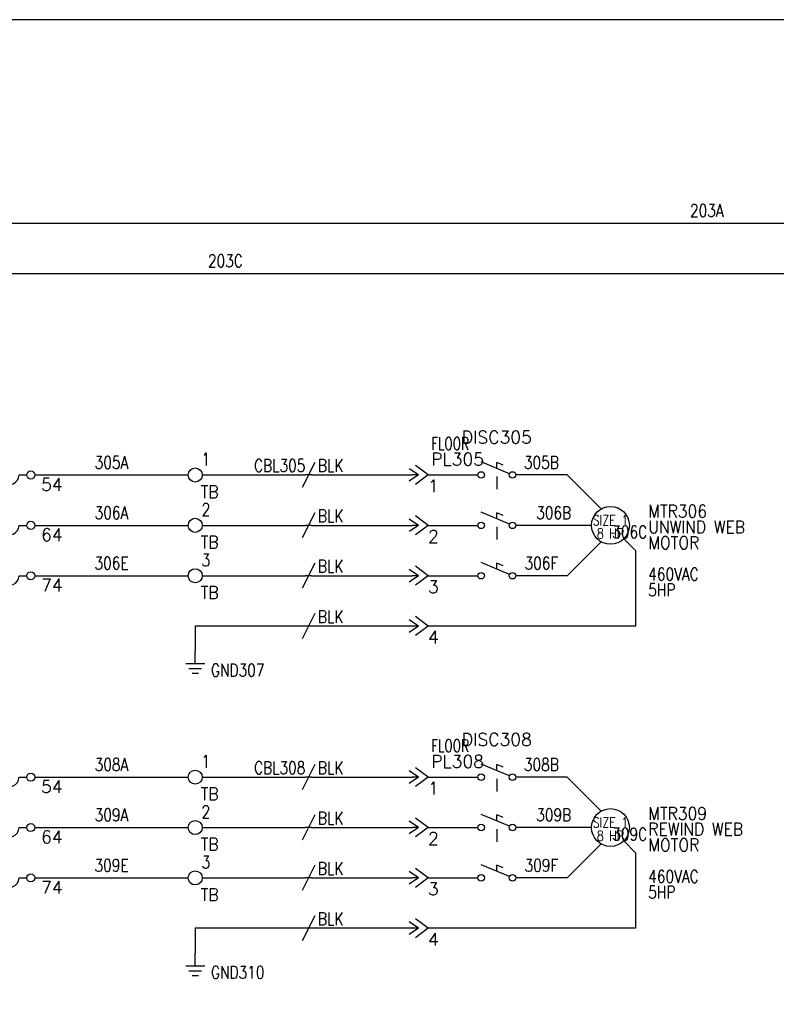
# Model space of a CAD drawing. Header units: inches. Extents: x 0 to 30, y 0 to 19.
# Tile 3 of 5: x 7.5 to 15, y 9.2 to 19. Entities that reach past the tile are written whole.
import ezdxf
from ezdxf.enums import TextEntityAlignment as Align

# ---------------------------------------------------------------- set-up
doc = ezdxf.new("R2010")
doc.units = ezdxf.units.IN
doc.header["$MEASUREMENT"] = 0
doc.linetypes.add('HIDDEN2', pattern=[0.1875, 0.125, -0.0625])
doc.layers.add('BLK_10AWG', color=252, linetype='Continuous', lineweight=30)
for name, color, linetype in [('BLK_14AWG', 252, 'Continuous'), ('DESC', 1, 'Continuous'), ('GRN', 76, 'Continuous'), ('LINK', 9, 'HIDDEN2'), ('LOC', 140, 'Continuous'), ('MISC', 30, 'Continuous'), ('SYMS', 7, 'Continuous'), ('TAGS', 30, 'Continuous'), ('TERMS', 6, 'Continuous'), ('WIRENO', 3, 'Continuous')]:
    doc.layers.add(name, color=color, linetype=linetype)
doc.layers.add('Viewports', color=3, linetype='Continuous', plot=False)
doc.styles.add('WD', font='romans.shx')

# ---------------------------------------------------------------- blocks, each defined once
blk = doc.blocks.new('HT0002')
blk.add_circle((0, 0), 0.0699)
at = {"style": 'WD'}
for tag, p, width in [('INST', (0.0625, 0.4196), 0.7), ('LOC', (0.0625, 0.25), 0.7), ('DESC1', (0.0532, -0.3851), 0.8)]:
    blk.add_attdef(tag, p, '', height=0.125, dxfattribs=dict(at, width=width))
at = {"linetype": 'Continuous', "style": 'WD'}
for tag, p, height, width, flags in [('TERM01', (0.0625, 0.0938), 0.125, 0.8, 8), ('TAGSTRIP', (0.0532, -0.2288), 0.125, 0.9, 8), ('CAT', (0.2132, -0.4063), 0.1094, 0.8, 1), ('DESC2', (0.0532, -0.5413), 0.125, 0.8, 8), ('DESC3', (0.0532, -0.6976), 0.125, 0.8, 8)]:
    blk.add_attdef(tag, p, '', height=height, dxfattribs=dict(at, width=width, flags=flags))
at = {"style": 'WD', "flags": 1}
for tag, p, height in [('X4TERM01', (-0.0699, 0), 0.0125), ('X4TERMDESC01', (-0.0552, -0.0229), 0.025), ('X2TERMDESC01', (-0.006, 0.0287), 0.025), ('STRIPSEQ', (0, 0), 0.00125), ('X2TERM01', (0, 0.0699), 0.0125), ('X2PIN01', (0.0326, 0.0839), 0.0125), ('X1TERMDESC01', (0.0393, 0.007), 0.025), ('X1TERM01', (0.0699, 0), 0.0125), ('X1PIN01', (0.0868, 0.0164), 0.0125), ('X4PIN01', (-0.1138, -0.0375), 0.0125), ('LINKTERM', (0, -0.0019), 0.00125), ('X8TERM01', (0, -0.0699), 0.0125), ('X8TERMDESC01', (0, -0.0535), 0.025), ('X8PIN01', (0.0256, -0.0962), 0.0125)]:
    blk.add_attdef(tag, p, '', height=height, dxfattribs=at)
at = {"style": 'WD', "width": 0.7, "flags": 1}
blk.add_attdef('ASSYCODE', (0.0625, -0.2812), '', height=0.01, dxfattribs=at)
at = {"linetype": 'Continuous', "style": 'WD', "width": 0.8, "flags": 1}
blk.add_attdef('MFG', text='', height=0.1094, dxfattribs=at).set_placement((0.0882, -0.4063), align=Align.RIGHT)
blk = doc.blocks.new('WD_WNH')
at = {"linetype": 'Continuous', "style": 'WD', "width": 0.8}
blk.add_attdef('WIRENO', text='', height=0.125, dxfattribs=at).set_placement((0, 0.0625), align=Align.CENTER)
at = {"style": 'WD', "flags": 1}
for tag, p in [('W01USER', (0, 0.0781)), ('W02USER', (0, 0.0703)), ('W03USER', (0, 0.0625)), ('W04USER', (0, 0.0547)), ('W05USER', (0, 0.0469)), ('W06USER', (0, 0.0391)), ('W07USER', (0, 0.0312)), ('W08USER', (0, 0.0234)), ('W09USER', (0, 0.0156)), ('W10USER', (0, 0.0078))]:
    blk.add_attdef(tag, text='', height=0.005, dxfattribs=at).set_placement(p, align=Align.CENTER)
blk = doc.blocks.new('VGND2')
for p, q in [((0, -0.125), (0, 0)), ((0.09375, -0.125), (-0.09375, -0.125)), ((-0.0625, -0.171875), (0.0625, -0.171875)), ((-0.03125, -0.21875), (0.03125, -0.21875))]:
    blk.add_line(p, q)
at = {"style": 'WD', "width": 0.8}
for tag, p in [('INST', (0.15625, 0.125)), ('LOC', (0.15625, -0.03125)), ('TAG1', (0.15625, -0.1875)), ('DESC1', (0.15625, -0.34375)), ('DESC2', (0.15625, -0.5))]:
    blk.add_attdef(tag, text='', height=0.125, dxfattribs=at).set_placement(p, align=Align.MIDDLE_LEFT)
at = {"style": 'WD', "flags": 1}
for tag in ['ASSYCODE', 'X2TERM01', 'CAT', 'MFG', 'FAMILY']:
    blk.add_attdef(tag, (0, 0), '', height=0.01, dxfattribs=at)
blk = doc.blocks.new('HMO13')
blk.add_circle((0, 0), 0.1875)
at = {"style": 'WD'}
for tag, p, width in [('INST', (0.3805, 0.4032), 0.7), ('LOC', (0.3805, 0.2336), 0.7), ('TAG1', (0.375, 0.0774), 0.9), ('DESC1', (0.376, -0.0789), 0.9), ('DESC2', (0.376, -0.2351), 0.9), ('DESC3', (0.376, -0.3914), 0.9), ('RATING3', (0.375, -0.5476), 0.8), ('RATING4', (0.375, -0.7039), 0.8), ('WDTAGALT', (0.375, -0.875), 0.7)]:
    blk.add_attdef(tag, p, '', height=0.125, dxfattribs=dict(at, width=width))
at = {"style": 'WD', "width": 0.8}
blk.add_attdef('RATING1', text='', height=0.1, dxfattribs=at).set_placement((0, 0), align=Align.CENTER)
at = {"style": 'WD', "flags": 1}
for tag, p in [('X0TERM01', (-0.0938, 0.1624)), ('X4TERM02', (-0.1875, 0)), ('X0TERM03', (-0.0938, -0.1624)), ('X0TERM04', (0.1326, -0.1326))]:
    blk.add_attdef(tag, p, '', height=0.0125, dxfattribs=at)
at = {"linetype": 'Continuous', "style": 'WD', "flags": 9}
blk.add_attdef('ASSYCODE', text='', height=0.01, dxfattribs=at).set_placement((0, 0.125), align=Align.CENTER)
at = {"style": 'WD', "flags": 9}
blk.add_attdef('FAMILY', text='', height=0.01, dxfattribs=at).set_placement((-0.0053, 0.1698), align=Align.CENTER)
at = {"linetype": 'Continuous', "style": 'WD', "flags": 1}
for tag, p in [('MFG', (0, 0.1404)), ('CAT', (0, 0.1593))]:
    blk.add_attdef(tag, text='', height=0.01, dxfattribs=at).set_placement(p, align=Align.MIDDLE)
at = {"style": 'WD', "width": 0.8}
blk.add_attdef('RATING2', text='', height=0.1, dxfattribs=at).set_placement((0, -0.0312), align=Align.TOP_CENTER)
blk = doc.blocks.new('HMS21OL')
at = {"linetype": 'Continuous'}
for p, q in [((-0.0625, 0.08), (-0.0625, -0.08)), ((0.0625, 0.08), (0.0625, -0.08))]:
    blk.add_line(p, q, dxfattribs=at)
for p, q in [((0.2188, 0), (0.0625, 0)), ((0.2988, 0), (0.375, 0)), ((0.75, 0), (0.8262, 0))]:
    blk.add_line(p, q)
for centre in [(0.2587, 0), (0.8662, 0)]:
    blk.add_circle(centre, 0.04, dxfattribs=at)
for centre, start, end in [((0.4688, 0), 270.00101, 180.00201), ((0.6562, 0), 90, 0.00104)]:
    blk.add_arc(centre, 0.0938, start, end)
at = {"style": 'WD'}
for tag, width, p in [('INST', 0.7, (0, 0.4508)), ('LOC', 0.7, (0, 0.2812)), ('TAG2', 0.9, (0, 0.125)), ('XREF', 0.7, (0, -0.2975)), ('DESC1', 0.7, (0, -0.4538)), ('DESC2', 0.7, (0, -0.61)), ('DESC3', 0.7, (0, -0.7662))]:
    blk.add_attdef(tag, text='', height=0.125, dxfattribs=dict(at, width=width)).set_placement(p, align=Align.CENTER)
for tag, p in [('X2LINK', (0, 0.125)), ('X8LINK', (0, -0.125))]:
    blk.add_attdef(tag, p, '', height=0.01, dxfattribs=at)
for tag, p, height, flags in [('X4TERM01', (-0.0625, 0), 0.0125, 1), ('CONTACT', (0.0973, 0.0363), 0.01, 1), ('FAMILY', (0.0973, 0.0529), 0.01, 9), ('X1TERM02', (0.9062, 0), 0.0125, 1)]:
    blk.add_attdef(tag, p, '', height=height, dxfattribs=dict(at, flags=flags))
at = {"linetype": 'Continuous', "style": 'WD', "flags": 8}
blk.add_attdef('TERM01', text='', height=0.125, dxfattribs=at).set_placement((-0.125, -0.0314), align=Align.TOP_RIGHT)
blk.add_attdef('TERM02', text='', height=0.125, dxfattribs=at).set_placement((0.9688, -0.0314), align=Align.TOP_LEFT)
blk = doc.blocks.new('HDS11')
for p, q in [((0.1257, 0.0127), (-0.1559, 0.1301)), ((0, 0.0651), (0, 0.125)), ((0.0625, 0.099), (0, 0.125))]:
    blk.add_line(p, q)
for centre in [(-0.1553, 0), (0.1553, 0)]:
    blk.add_circle(centre, 0.0322)
at = {"style": 'WD', "width": 0.7}
for tag, p in [('INST', (0, 0.625)), ('LOC', (0, 0.4688)), ('RATING1', (0, 0.1562)), ('XREF', (0, -0.2363)), ('DESC1', (0, -0.4062)), ('DESC2', (0, -0.5625))]:
    blk.add_attdef(tag, text='', height=0.125, dxfattribs=at).set_placement(p, align=Align.CENTER)
at = {"style": 'WD'}
blk.add_attdef('TAG1', text='', height=0.125, dxfattribs=at).set_placement((0, 0.3125), align=Align.CENTER)
for tag, p in [('X2LINK', (0, 0.4375)), ('X8LINK', (0, -0.0156))]:
    blk.add_attdef(tag, p, '', height=0.01, dxfattribs=at)
for tag, p, height, flags in [('FAMILY', (0.2062, 0.1306), 0.01, 9), ('X4TERM01', (-0.1875, 0), 0.0125, 1), ('X1TERM02', (0.1875, 0), 0.0125, 1), ('CONTACT', (0.2062, 0.0401), 0.01, 9)]:
    blk.add_attdef(tag, p, '', height=height, dxfattribs=dict(at, flags=flags))
at = {"linetype": 'Continuous', "style": 'WD', "flags": 9}
for tag, p in [('MFG', (0.2278, 0.0887)), ('CAT', (0.2297, 0.1082)), ('ASSYCODE', (0.2188, 0.0625))]:
    blk.add_attdef(tag, text='', height=0.01, dxfattribs=at).set_placement(p, align=Align.CENTER)
at = {"linetype": 'Continuous', "style": 'WD', "flags": 8}
blk.add_attdef('TERM01', text='', height=0.125, dxfattribs=at).set_placement((-0.25, -0.0314), align=Align.TOP_RIGHT)
blk.add_attdef('TERM02', text='', height=0.125, dxfattribs=at).set_placement((0.25, -0.0314), align=Align.TOP_LEFT)
blk = doc.blocks.new('HDS21')
for p, q in [((0.1257, 0.0127), (-0.1559, 0.1301)), ((0, 0.0651), (0, 0.125)), ((0.0625, 0.099), (0, 0.125))]:
    blk.add_line(p, q)
for centre in [(-0.1553, 0), (0.1553, 0)]:
    blk.add_circle(centre, 0.0322)
at = {"style": 'WD', "width": 0.7}
for tag, p in [('INST', (0, 0.625)), ('LOC', (0, 0.4688)), ('RATING1', (0, 0.1562)), ('XREF', (0, -0.2363)), ('DESC1', (0, -0.4062)), ('DESC2', (0, -0.5625))]:
    blk.add_attdef(tag, text='', height=0.125, dxfattribs=at).set_placement(p, align=Align.CENTER)
at = {"style": 'WD'}
blk.add_attdef('TAG2', text='', height=0.125, dxfattribs=at).set_placement((0, 0.3125), align=Align.CENTER)
for tag, p in [('X2LINK', (0, 0.2812)), ('X8LINK', (0, -0.0156))]:
    blk.add_attdef(tag, p, '', height=0.01, dxfattribs=at)
for tag, p, height, flags in [('CONTACT', (0.2062, 0.103), 0.01, 9), ('FAMILY', (0.2062, 0.1306), 0.01, 9), ('X4TERM01', (-0.1875, 0), 0.0125, 1), ('X1TERM02', (0.1875, 0), 0.0125, 1)]:
    blk.add_attdef(tag, p, '', height=height, dxfattribs=dict(at, flags=flags))
at = {"linetype": 'Continuous', "style": 'WD', "flags": 8}
blk.add_attdef('TERM01', text='', height=0.125, dxfattribs=at).set_placement((-0.25, -0.0314), align=Align.TOP_RIGHT)
blk.add_attdef('TERM02', text='', height=0.125, dxfattribs=at).set_placement((0.25, -0.0314), align=Align.TOP_LEFT)
blk = doc.blocks.new('HC01PJ')
for p, q in [((-0.0312, 0), (-0.125, 0.0625)), ((-0.0312, 0), (-0.125, -0.0625)), ((-0.0312, 0), (-0.0938, 0)), ((0.0625, 0), (-0.0625, 0.0938)), ((0.0625, 0), (-0.0625, -0.0938))]:
    blk.add_line(p, q)
at = {"style": 'WD', "width": 0.7}
for tag, p in [('DESC1', (-0.0312, 0.4062)), ('DESC2', (-0.0312, 0.25))]:
    blk.add_attdef(tag, text='', height=0.125, dxfattribs=at).set_placement(p, align=Align.RIGHT)
for tag, p in [('INST', (0.0938, 0.4062)), ('LOC', (0.0938, 0.25))]:
    blk.add_attdef(tag, p, '', height=0.125, dxfattribs=at)
at = {"style": 'WD'}
for tag, p, height in [('TAG1', (0.0938, 0.0938), 0.125), ('X2LINK', (-0.0625, 0.125), 0.01), ('X8LINK', (-0.0625, -0.125), 0.01)]:
    blk.add_attdef(tag, p, '', height=height, dxfattribs=at)
for tag, p, height, flags in [('FAMILY', (0.0484, 0.1211), 0.01, 9), ('X4TERMDESC01', (-0.1061, 0.0218), 0.01, 1), ('X4TERM01', (-0.0938, 0), 0.0125, 1), ('X1TERM02', (0.0625, 0), 0.0125, 1), ('X1TERMDESC02', (0.0672, 0.0164), 0.01, 1)]:
    blk.add_attdef(tag, p, '', height=height, dxfattribs=dict(at, flags=flags))
at = {"linetype": 'Continuous', "style": 'WD', "flags": 9}
for tag, p in [('ASSYCODE', (0.0668, 0.0437)), ('MFG', (0.0715, 0.0575)), ('CAT', (0.0735, 0.0769))]:
    blk.add_attdef(tag, text='', height=0.01, dxfattribs=at).set_placement(p, align=Align.CENTER)
at = {"linetype": 'Continuous', "style": 'WD', "flags": 8}
blk.add_attdef('TERM01', text='', height=0.125, dxfattribs=at).set_placement((-0.1562, -0.047), align=Align.TOP_RIGHT)
blk.add_attdef('TERM02', text='', height=0.125, dxfattribs=at).set_placement((0.0625, -0.047), align=Align.TOP_LEFT)
blk = doc.blocks.new('HC02PJ')
for p, q in [((-0.0312, 0), (-0.125, 0.0625)), ((-0.0312, 0), (-0.125, -0.0625)), ((-0.0312, 0), (-0.0938, 0)), ((0.0625, 0), (-0.0625, 0.0938)), ((0.0625, 0), (-0.0625, -0.0938))]:
    blk.add_line(p, q)
at = {"style": 'WD', "width": 0.7}
for tag, p in [('DESC1', (-0.0312, 0.4062)), ('DESC2', (-0.0312, 0.25))]:
    blk.add_attdef(tag, text='', height=0.125, dxfattribs=at).set_placement(p, align=Align.RIGHT)
for tag, p in [('INST', (0.0938, 0.4062)), ('LOC', (0.0938, 0.25))]:
    blk.add_attdef(tag, p, '', height=0.125, dxfattribs=at)
at = {"style": 'WD'}
for tag, p, height in [('TAG2', (0.0938, 0.0938), 0.125), ('X2LINK', (-0.0625, 0.125), 0.01), ('X8LINK', (-0.0625, -0.125), 0.01)]:
    blk.add_attdef(tag, p, '', height=height, dxfattribs=at)
for tag, p, height, flags in [('FAMILY', (0.0484, 0.1211), 0.01, 9), ('X4TERMDESC01', (-0.1126, 0.0188), 0.01, 1), ('X4TERM01', (-0.0938, 0), 0.0125, 1), ('X1TERM02', (0.0625, 0), 0.0125, 1), ('X1TERMDESC02', (0.0672, 0.0141), 0.01, 1)]:
    blk.add_attdef(tag, p, '', height=height, dxfattribs=dict(at, flags=flags))
at = {"linetype": 'Continuous', "style": 'WD', "flags": 8}
blk.add_attdef('TERM01', text='', height=0.125, dxfattribs=at).set_placement((-0.1562, -0.047), align=Align.TOP_RIGHT)
blk.add_attdef('TERM02', text='', height=0.125, dxfattribs=at).set_placement((0.0625, -0.047), align=Align.TOP_LEFT)
blk = doc.blocks.new('HW01')
for p, q in [((0.0625, 0.125), (-0.0625, -0.125)), ((0.0312, 0), (-0.0312, 0))]:
    blk.add_line(p, q)
at = {"style": 'WD', "width": 0.7, "flags": 1}
for tag, p in [('INST', (0, 0.3571)), ('LOC', (0, 0.1875)), ('XREF', (0, -0.3)), ('DESC1', (0, -0.4563)), ('DESC2', (0, -0.6125))]:
    blk.add_attdef(tag, text='', height=0.125, dxfattribs=at).set_placement(p, align=Align.CENTER)
at = {"style": 'WD', "width": 0.8}
blk.add_attdef('TAG1', text='', height=0.125, dxfattribs=at).set_placement((-0.0312, 0.0312), align=Align.RIGHT)
at = {"style": 'WD'}
for tag, p in [('X2LINK', (0, 0.125)), ('X8LINK', (0, -0.125))]:
    blk.add_attdef(tag, p, '', height=0.01, dxfattribs=at)
at = {"style": 'WD', "flags": 9}
blk.add_attdef('FAMILY', text='', height=0.01, dxfattribs=at).set_placement((0.0234, 0.1181), align=Align.CENTER)
at = {"style": 'WD', "width": 0.8}
blk.add_attdef('RATING1', (0.0938, 0.0312), '', height=0.125, dxfattribs=at)
at = {"style": 'WD', "flags": 1}
for tag, p in [('X4TERM01', (-0.0312, 0)), ('X1TERM01', (0.0312, 0))]:
    blk.add_attdef(tag, p, '', height=0.0125, dxfattribs=at)
at = {"linetype": 'Continuous', "style": 'WD', "flags": 9}
blk.add_attdef('ASSYCODE', text='', height=0.01, dxfattribs=at).set_placement((0.0286, 0.042), align=Align.CENTER)
at = {"style": 'WD', "width": 0.8, "flags": 1}
blk.add_attdef('MFG', text='', height=0.0938, dxfattribs=at).set_placement((-0.125, -0.0312), align=Align.TOP_RIGHT)
blk.add_attdef('CAT', text='', height=0.0938, dxfattribs=at).set_placement((0.0312, -0.0312), align=Align.TOP_LEFT)
blk = doc.blocks.new('HW02')
for p, q in [((0.0625, 0.125), (-0.0625, -0.125)), ((0.0312, 0), (-0.0312, 0))]:
    blk.add_line(p, q)
at = {"style": 'WD', "width": 0.7, "flags": 1}
for tag, p in [('INST', (0, 0.3571)), ('LOC', (0, 0.1875)), ('XREF', (0, -0.3)), ('DESC1', (0, -0.4563)), ('DESC2', (0, -0.6125))]:
    blk.add_attdef(tag, text='', height=0.125, dxfattribs=at).set_placement(p, align=Align.CENTER)
at = {"style": 'WD', "width": 0.8}
blk.add_attdef('TAG2', text='', height=0.125, dxfattribs=at).set_placement((-0.0312, 0.0312), align=Align.RIGHT)
at = {"style": 'WD'}
for tag, p in [('X2LINK', (0, 0.125)), ('X8LINK', (0, -0.125))]:
    blk.add_attdef(tag, p, '', height=0.01, dxfattribs=at)
at = {"style": 'WD', "flags": 9}
blk.add_attdef('FAMILY', text='', height=0.01, dxfattribs=at).set_placement((0.0234, 0.1181), align=Align.CENTER)
at = {"style": 'WD', "width": 0.8}
blk.add_attdef('RATING1', (0.0938, 0.0312), '', height=0.125, dxfattribs=at)
at = {"style": 'WD', "flags": 1}
for tag, p in [('X4TERM01', (-0.0312, 0)), ('X1TERM01', (0.0312, 0))]:
    blk.add_attdef(tag, p, '', height=0.0125, dxfattribs=at)

msp = doc.modelspace()

# ---------------------------------------------------------------- linework, layer by layer
at = {"layer": 'BLK_10AWG'}
for p, q in [((2.25, 17), (19.5, 17)), ((2.25, 16.5), (20.5, 16.5))]:
    msp.add_line(p, q, dxfattribs=at)
at = {"layer": 'BLK_14AWG'}
for p, q in [((7.6562, 14.5), (9.1801, 14.5)), ((9.3199, 14.5), (10.3438, 14.5)), ((10.4062, 14.5), (11.4062, 14.5)), ((11.5625, 14.5), (12.0585, 14.5)), ((12.9436, 14.5), (12.4335, 14.5)), ((13.2812, 14.1624), (12.9436, 14.5)), ((7.6562, 14), (9.1801, 14)), ((9.3199, 14), (10.3438, 14)), ((10.4062, 14), (11.4062, 14)), ((11.5625, 14), (12.0585, 14)), ((13.1875, 14), (12.4335, 14)), ((13.2812, 13.8376), (12.9436, 13.5)), ((7.6562, 13.5), (9.1801, 13.5)), ((9.3199, 13.5), (10.3438, 13.5)), ((10.4062, 13.5), (11.4062, 13.5)), ((11.5625, 13.5), (12.0585, 13.5)), ((12.9436, 13.5), (12.4335, 13.5)), ((7.6562, 11.5), (9.1801, 11.5)), ((9.3199, 11.5), (10.3438, 11.5)), ((10.4062, 11.5), (11.4062, 11.5)), ((11.5625, 11.5), (12.0585, 11.5)), ((12.9436, 11.5), (12.4335, 11.5)), ((13.2812, 11.1624), (12.9436, 11.5)), ((7.6562, 11), (9.1801, 11)), ((9.3199, 11), (10.3438, 11)), ((10.4062, 11), (11.4062, 11)), ((11.5625, 11), (12.0585, 11)), ((13.1875, 11), (12.4335, 11)), ((13.2812, 10.8376), (12.9436, 10.5)), ((7.6562, 10.5), (9.1801, 10.5)), ((9.3199, 10.5), (10.3438, 10.5)), ((10.4062, 10.5), (11.4062, 10.5)), ((11.5625, 10.5), (12.0585, 10.5)), ((12.9436, 10.5), (12.4335, 10.5))]:
    msp.add_line(p, q, dxfattribs=at)
at = {"layer": 'GRN'}
for p, q in [((13.5076, 13.8674), (13.625, 13.75)), ((13.625, 13.75), (13.625, 13)), ((9.25, 13), (9.25, 12.75)), ((10.3438, 13), (9.25, 13)), ((11.4062, 13), (10.4062, 13)), ((13.625, 13), (11.5625, 13)), ((13.5076, 10.8674), (13.625, 10.75)), ((13.625, 10.75), (13.625, 10)), ((9.25, 10), (9.25, 9.75)), ((10.3438, 10), (9.25, 10)), ((11.4062, 10), (10.4062, 10)), ((13.625, 10), (11.5625, 10))]:
    msp.add_line(p, q, dxfattribs=at)
at = {"layer": 'LINK'}
for points in [[(12.246, 14.4844), (12.246, 14.2812)], [(12.246, 13.9844), (12.246, 13.7812)], [(12.246, 11.4844), (12.246, 11.2812)], [(12.246, 10.9844), (12.246, 10.7812)]]:
    msp.add_lwpolyline(points, dxfattribs=at)
at = {"layer": 'Viewports'}
msp.add_lwpolyline([(0, 0), (30, 0), (30, 19.02), (0, 19.02)], close=True, dxfattribs=at)

# ---------------------------------------------------------------- block references
at = {"layer": 'SYMS'}
ref = msp.add_blockref('HC01PJ', (11.5, 14.5), dxfattribs=at)
ref.add_attrib('LOC', 'FLOOR', (11.5938, 14.75), dxfattribs={"layer": 'LOC', "height": 0.125, "style": 'WD', "width": 0.7})
ref.add_attrib('TAG1', 'PL305', (11.5938, 14.5938), dxfattribs={"layer": 'TAGS', "height": 0.125, "style": 'WD'})
ref.add_attrib('TERM02', '1', dxfattribs={"layer": 'TERMS', "linetype": 'Continuous', "height": 0.125, "style": 'WD', "flags": 8}).set_placement((11.5625, 14.453), align=Align.TOP_LEFT)
ref = msp.add_blockref('HDS11', (12.246, 14.5), dxfattribs=at)
ref.add_attrib('TAG1', 'DISC305', dxfattribs={"layer": 'TAGS', "height": 0.125, "style": 'WD'}).set_placement((12.246, 14.8125), align=Align.CENTER)
ref = msp.add_blockref('HMS21OL', (6.75, 14.5), dxfattribs=at)
ref.add_attrib('TERM02', '54', dxfattribs={"layer": 'TERMS', "linetype": 'Continuous', "height": 0.125, "style": 'WD', "flags": 8}).set_placement((7.7188, 14.4686), align=Align.TOP_LEFT)
ref.add_attrib('TERM01', '53', dxfattribs={"layer": 'TERMS', "linetype": 'Continuous', "height": 0.125, "style": 'WD', "flags": 8}).set_placement((6.625, 14.4686), align=Align.TOP_RIGHT)
ref.add_attrib('TAG2', 'M430', dxfattribs={"layer": 'TAGS', "height": 0.125, "style": 'WD', "width": 0.9}).set_placement((6.75, 14.625), align=Align.CENTER)
ref = msp.add_blockref('HT0002', (9.25, 14.5), dxfattribs=at)
ref.add_attrib('TERM01', '1', (9.3125, 14.5938), dxfattribs={"layer": 'TERMS', "linetype": 'Continuous', "height": 0.125, "style": 'WD', "width": 0.8, "flags": 8})
ref.add_attrib('TAGSTRIP', 'TB', (9.3032, 14.2712), dxfattribs={"layer": 'TAGS', "linetype": 'Continuous', "height": 0.125, "style": 'WD', "width": 0.9, "flags": 8})
ref = msp.add_blockref('HW01', (10.375, 14.5), dxfattribs=at)
ref.add_attrib('RATING1', 'BLK', (10.4688, 14.5312), dxfattribs={"layer": 'MISC', "height": 0.125, "style": 'WD', "width": 0.8})
ref.add_attrib('TAG1', 'CBL305', dxfattribs={"layer": 'TAGS', "height": 0.125, "style": 'WD', "width": 0.8}).set_placement((10.3438, 14.5312), align=Align.RIGHT)
ref = msp.add_blockref('HT0002', (9.25, 14), dxfattribs=at)
ref.add_attrib('TERM01', '2', (9.3125, 14.0938), dxfattribs={"layer": 'TERMS', "linetype": 'Continuous', "height": 0.125, "style": 'WD', "width": 0.8, "flags": 8})
ref.add_attrib('TAGSTRIP', 'TB', (9.3032, 13.7712), dxfattribs={"layer": 'TAGS', "linetype": 'Continuous', "height": 0.125, "style": 'WD', "width": 0.9, "flags": 8})
ref = msp.add_blockref('HMO13', (13.375, 14), dxfattribs=at)
ref.add_attrib('RATING4', '5HP', (13.75, 13.2961), dxfattribs={"layer": 'MISC', "height": 0.125, "style": 'WD', "width": 0.8})
ref.add_attrib('RATING3', '460VAC', (13.75, 13.4524), dxfattribs={"layer": 'MISC', "height": 0.125, "style": 'WD', "width": 0.8})
ref.add_attrib('RATING2', '8 HP', dxfattribs={"layer": 'MISC', "height": 0.1, "style": 'WD', "width": 0.8}).set_placement((13.375, 13.9688), align=Align.TOP_CENTER)
ref.add_attrib('RATING1', 'SIZE 1', dxfattribs={"layer": 'MISC', "height": 0.1, "style": 'WD', "width": 0.8}).set_placement((13.375, 14), align=Align.CENTER)
ref.add_attrib('DESC1', 'UNWIND WEB', (13.751, 13.9211), dxfattribs={"layer": 'DESC', "height": 0.125, "style": 'WD', "width": 0.9})
ref.add_attrib('DESC2', 'MOTOR', (13.751, 13.7649), dxfattribs={"layer": 'DESC', "height": 0.125, "style": 'WD', "width": 0.9})
ref.add_attrib('TAG1', 'MTR306', (13.75, 14.0774), dxfattribs={"layer": 'TAGS', "height": 0.125, "style": 'WD', "width": 0.9})
ref = msp.add_blockref('HMS21OL', (6.75, 14), dxfattribs=at)
ref.add_attrib('TERM02', '64', dxfattribs={"layer": 'TERMS', "linetype": 'Continuous', "height": 0.125, "style": 'WD', "flags": 8}).set_placement((7.7188, 13.9686), align=Align.TOP_LEFT)
ref.add_attrib('TERM01', '63', dxfattribs={"layer": 'TERMS', "linetype": 'Continuous', "height": 0.125, "style": 'WD', "flags": 8}).set_placement((6.625, 13.9686), align=Align.TOP_RIGHT)
ref = msp.add_blockref('HW02', (10.375, 14), dxfattribs=at)
ref.add_attrib('RATING1', 'BLK', (10.4688, 14.0312), dxfattribs={"layer": 'MISC', "height": 0.125, "style": 'WD', "width": 0.8})
ref = msp.add_blockref('HC02PJ', (11.5, 14), dxfattribs=at)
ref.add_attrib('TERM02', '2', dxfattribs={"layer": 'TERMS', "linetype": 'Continuous', "height": 0.125, "style": 'WD', "flags": 8}).set_placement((11.5625, 13.953), align=Align.TOP_LEFT)
for p in [(12.246, 14), (12.246, 13.5), (12.246, 11), (12.246, 10.5)]:
    msp.add_blockref('HDS21', p, dxfattribs=at)
ref = msp.add_blockref('HT0002', (9.25, 13.5), dxfattribs=at)
ref.add_attrib('TERM01', '3', (9.3125, 13.5938), dxfattribs={"layer": 'TERMS', "linetype": 'Continuous', "height": 0.125, "style": 'WD', "width": 0.8, "flags": 8})
ref.add_attrib('TAGSTRIP', 'TB', (9.3032, 13.2712), dxfattribs={"layer": 'TAGS', "linetype": 'Continuous', "height": 0.125, "style": 'WD', "width": 0.9, "flags": 8})
ref = msp.add_blockref('HMS21OL', (6.75, 13.5), dxfattribs=at)
ref.add_attrib('TERM02', '74', dxfattribs={"layer": 'TERMS', "linetype": 'Continuous', "height": 0.125, "style": 'WD', "flags": 8}).set_placement((7.7188, 13.4686), align=Align.TOP_LEFT)
ref.add_attrib('TERM01', '73', dxfattribs={"layer": 'TERMS', "linetype": 'Continuous', "height": 0.125, "style": 'WD', "flags": 8}).set_placement((6.625, 13.4686), align=Align.TOP_RIGHT)
ref = msp.add_blockref('HW02', (10.375, 13.5), dxfattribs=at)
ref.add_attrib('RATING1', 'BLK', (10.4688, 13.5312), dxfattribs={"layer": 'MISC', "height": 0.125, "style": 'WD', "width": 0.8})
ref = msp.add_blockref('HC02PJ', (11.5, 13.5), dxfattribs=at)
ref.add_attrib('TERM02', '3', dxfattribs={"layer": 'TERMS', "linetype": 'Continuous', "height": 0.125, "style": 'WD', "flags": 8}).set_placement((11.5625, 13.453), align=Align.TOP_LEFT)
ref = msp.add_blockref('HW02', (10.375, 13), dxfattribs=at)
ref.add_attrib('RATING1', 'BLK', (10.4688, 13.0312), dxfattribs={"layer": 'MISC', "height": 0.125, "style": 'WD', "width": 0.8})
ref = msp.add_blockref('HC02PJ', (11.5, 13), dxfattribs=at)
ref.add_attrib('TERM02', '4', dxfattribs={"layer": 'TERMS', "linetype": 'Continuous', "height": 0.125, "style": 'WD', "flags": 8}).set_placement((11.5625, 12.953), align=Align.TOP_LEFT)
ref = msp.add_blockref('VGND2', (9.25, 12.75), dxfattribs=at)
ref.add_attrib('TAG1', 'GND307', dxfattribs={"layer": 'TAGS', "height": 0.125, "style": 'WD', "width": 0.8}).set_placement((9.4062, 12.5625), align=Align.MIDDLE_LEFT)
ref = msp.add_blockref('HDS11', (12.246, 11.5), dxfattribs=at)
ref.add_attrib('TAG1', 'DISC308', dxfattribs={"layer": 'TAGS', "height": 0.125, "style": 'WD'}).set_placement((12.246, 11.8125), align=Align.CENTER)
ref = msp.add_blockref('HC01PJ', (11.5, 11.5), dxfattribs=at)
ref.add_attrib('LOC', 'FLOOR', (11.5938, 11.75), dxfattribs={"layer": 'LOC', "height": 0.125, "style": 'WD', "width": 0.7})
ref.add_attrib('TAG1', 'PL308', (11.5938, 11.5938), dxfattribs={"layer": 'TAGS', "height": 0.125, "style": 'WD'})
ref.add_attrib('TERM02', '1', dxfattribs={"layer": 'TERMS', "linetype": 'Continuous', "height": 0.125, "style": 'WD', "flags": 8}).set_placement((11.5625, 11.453), align=Align.TOP_LEFT)
ref = msp.add_blockref('HMS21OL', (6.75, 11.5), dxfattribs=at)
ref.add_attrib('TERM02', '54', dxfattribs={"layer": 'TERMS', "linetype": 'Continuous', "height": 0.125, "style": 'WD', "flags": 8}).set_placement((7.7188, 11.4686), align=Align.TOP_LEFT)
ref.add_attrib('TERM01', '53', dxfattribs={"layer": 'TERMS', "linetype": 'Continuous', "height": 0.125, "style": 'WD', "flags": 8}).set_placement((6.625, 11.4686), align=Align.TOP_RIGHT)
ref.add_attrib('TAG2', 'M431', dxfattribs={"layer": 'TAGS', "height": 0.125, "style": 'WD', "width": 0.9}).set_placement((6.75, 11.625), align=Align.CENTER)
ref = msp.add_blockref('HT0002', (9.25, 11.5), dxfattribs=at)
ref.add_attrib('TERM01', '1', (9.3125, 11.5938), dxfattribs={"layer": 'TERMS', "linetype": 'Continuous', "height": 0.125, "style": 'WD', "width": 0.8, "flags": 8})
ref.add_attrib('TAGSTRIP', 'TB', (9.3032, 11.2712), dxfattribs={"layer": 'TAGS', "linetype": 'Continuous', "height": 0.125, "style": 'WD', "width": 0.9, "flags": 8})
ref = msp.add_blockref('HW01', (10.375, 11.5), dxfattribs=at)
ref.add_attrib('RATING1', 'BLK', (10.4688, 11.5312), dxfattribs={"layer": 'MISC', "height": 0.125, "style": 'WD', "width": 0.8})
ref.add_attrib('TAG1', 'CBL308', dxfattribs={"layer": 'TAGS', "height": 0.125, "style": 'WD', "width": 0.8}).set_placement((10.3438, 11.5312), align=Align.RIGHT)
ref = msp.add_blockref('HT0002', (9.25, 11), dxfattribs=at)
ref.add_attrib('TERM01', '2', (9.3125, 11.0938), dxfattribs={"layer": 'TERMS', "linetype": 'Continuous', "height": 0.125, "style": 'WD', "width": 0.8, "flags": 8})
ref.add_attrib('TAGSTRIP', 'TB', (9.3032, 10.7712), dxfattribs={"layer": 'TAGS', "linetype": 'Continuous', "height": 0.125, "style": 'WD', "width": 0.9, "flags": 8})
ref = msp.add_blockref('HW02', (10.375, 11), dxfattribs=at)
ref.add_attrib('RATING1', 'BLK', (10.4688, 11.0312), dxfattribs={"layer": 'MISC', "height": 0.125, "style": 'WD', "width": 0.8})
ref = msp.add_blockref('HMO13', (13.375, 11), dxfattribs=at)
ref.add_attrib('RATING4', '5HP', (13.75, 10.2961), dxfattribs={"layer": 'MISC', "height": 0.125, "style": 'WD', "width": 0.8})
ref.add_attrib('RATING3', '460VAC', (13.75, 10.4524), dxfattribs={"layer": 'MISC', "height": 0.125, "style": 'WD', "width": 0.8})
ref.add_attrib('RATING2', '8 HP', dxfattribs={"layer": 'MISC', "height": 0.1, "style": 'WD', "width": 0.8}).set_placement((13.375, 10.9688), align=Align.TOP_CENTER)
ref.add_attrib('RATING1', 'SIZE 1', dxfattribs={"layer": 'MISC', "height": 0.1, "style": 'WD', "width": 0.8}).set_placement((13.375, 11), align=Align.CENTER)
ref.add_attrib('DESC1', 'REWIND WEB', (13.751, 10.9211), dxfattribs={"layer": 'DESC', "height": 0.125, "style": 'WD', "width": 0.9})
ref.add_attrib('DESC2', 'MOTOR', (13.751, 10.7649), dxfattribs={"layer": 'DESC', "height": 0.125, "style": 'WD', "width": 0.9})
ref.add_attrib('TAG1', 'MTR309', (13.75, 11.0774), dxfattribs={"layer": 'TAGS', "height": 0.125, "style": 'WD', "width": 0.9})
ref = msp.add_blockref('HMS21OL', (6.75, 11), dxfattribs=at)
ref.add_attrib('TERM02', '64', dxfattribs={"layer": 'TERMS', "linetype": 'Continuous', "height": 0.125, "style": 'WD', "flags": 8}).set_placement((7.7188, 10.9686), align=Align.TOP_LEFT)
ref.add_attrib('TERM01', '63', dxfattribs={"layer": 'TERMS', "linetype": 'Continuous', "height": 0.125, "style": 'WD', "flags": 8}).set_placement((6.625, 10.9686), align=Align.TOP_RIGHT)
ref = msp.add_blockref('HC02PJ', (11.5, 11), dxfattribs=at)
ref.add_attrib('TERM02', '2', dxfattribs={"layer": 'TERMS', "linetype": 'Continuous', "height": 0.125, "style": 'WD', "flags": 8}).set_placement((11.5625, 10.953), align=Align.TOP_LEFT)
ref = msp.add_blockref('HT0002', (9.25, 10.5), dxfattribs=at)
ref.add_attrib('TERM01', '3', (9.3125, 10.5938), dxfattribs={"layer": 'TERMS', "linetype": 'Continuous', "height": 0.125, "style": 'WD', "width": 0.8, "flags": 8})
ref.add_attrib('TAGSTRIP', 'TB', (9.3032, 10.2712), dxfattribs={"layer": 'TAGS', "linetype": 'Continuous', "height": 0.125, "style": 'WD', "width": 0.9, "flags": 8})
ref = msp.add_blockref('HW02', (10.375, 10.5), dxfattribs=at)
ref.add_attrib('RATING1', 'BLK', (10.4688, 10.5312), dxfattribs={"layer": 'MISC', "height": 0.125, "style": 'WD', "width": 0.8})
ref = msp.add_blockref('HMS21OL', (6.75, 10.5), dxfattribs=at)
ref.add_attrib('TERM02', '74', dxfattribs={"layer": 'TERMS', "linetype": 'Continuous', "height": 0.125, "style": 'WD', "flags": 8}).set_placement((7.7188, 10.4686), align=Align.TOP_LEFT)
ref.add_attrib('TERM01', '73', dxfattribs={"layer": 'TERMS', "linetype": 'Continuous', "height": 0.125, "style": 'WD', "flags": 8}).set_placement((6.625, 10.4686), align=Align.TOP_RIGHT)
ref = msp.add_blockref('HC02PJ', (11.5, 10.5), dxfattribs=at)
ref.add_attrib('TERM02', '3', dxfattribs={"layer": 'TERMS', "linetype": 'Continuous', "height": 0.125, "style": 'WD', "flags": 8}).set_placement((11.5625, 10.453), align=Align.TOP_LEFT)
ref = msp.add_blockref('HW02', (10.375, 10), dxfattribs=at)
ref.add_attrib('RATING1', 'BLK', (10.4688, 10.0312), dxfattribs={"layer": 'MISC', "height": 0.125, "style": 'WD', "width": 0.8})
ref = msp.add_blockref('HC02PJ', (11.5, 10), dxfattribs=at)
ref.add_attrib('TERM02', '4', dxfattribs={"layer": 'TERMS', "linetype": 'Continuous', "height": 0.125, "style": 'WD', "flags": 8}).set_placement((11.5625, 9.953), align=Align.TOP_LEFT)
ref = msp.add_blockref('VGND2', (9.25, 9.75), dxfattribs=at)
ref.add_attrib('TAG1', 'GND310', dxfattribs={"layer": 'TAGS', "height": 0.125, "style": 'WD', "width": 0.8}).set_placement((9.4062, 9.5625), align=Align.MIDDLE_LEFT)
at = {"layer": 'WIRENO'}
ref = msp.add_blockref('WD_WNH', (14.3321, 17), dxfattribs=at)
ref.add_attrib('WIRENO', '203A', dxfattribs={"linetype": 'Continuous', "height": 0.125, "style": 'WD', "width": 0.8}).set_placement((14.3321, 17.0625), align=Align.CENTER)
ref = msp.add_blockref('WD_WNH', (9.55, 16.5), dxfattribs=at)
ref.add_attrib('WIRENO', '203C', dxfattribs={"linetype": 'Continuous', "height": 0.125, "style": 'WD', "width": 0.8}).set_placement((9.55, 16.5625), align=Align.CENTER)
ref = msp.add_blockref('WD_WNH', (8.4182, 14.5), dxfattribs=at)
ref.add_attrib('WIRENO', '305A', dxfattribs={"linetype": 'Continuous', "height": 0.125, "style": 'WD', "width": 0.8}).set_placement((8.4182, 14.5625), align=Align.CENTER)
ref = msp.add_blockref('WD_WNH', (12.6886, 14.5), dxfattribs=at)
ref.add_attrib('WIRENO', '305B', dxfattribs={"linetype": 'Continuous', "height": 0.125, "style": 'WD', "width": 0.8}).set_placement((12.6886, 14.5625), align=Align.CENTER)
ref = msp.add_blockref('WD_WNH', (8.4182, 14), dxfattribs=at)
ref.add_attrib('WIRENO', '306A', dxfattribs={"linetype": 'Continuous', "height": 0.125, "style": 'WD', "width": 0.8}).set_placement((8.4182, 14.0625), align=Align.CENTER)
ref = msp.add_blockref('WD_WNH', (12.8105, 14), dxfattribs=at)
ref.add_attrib('WIRENO', '306B', dxfattribs={"linetype": 'Continuous', "height": 0.125, "style": 'WD', "width": 0.8}).set_placement((12.8105, 14.0625), align=Align.CENTER)
ref = msp.add_blockref('WD_WNH', (13.5663, 13.8087), dxfattribs=at)
ref.add_attrib('WIRENO', '306C', dxfattribs={"linetype": 'Continuous', "height": 0.125, "style": 'WD', "width": 0.8}).set_placement((13.5663, 13.8712), align=Align.CENTER)
ref = msp.add_blockref('WD_WNH', (8.4182, 13.5), dxfattribs=at)
ref.add_attrib('WIRENO', '306E', dxfattribs={"linetype": 'Continuous', "height": 0.125, "style": 'WD', "width": 0.8}).set_placement((8.4182, 13.5625), align=Align.CENTER)
ref = msp.add_blockref('WD_WNH', (12.6886, 13.5), dxfattribs=at)
ref.add_attrib('WIRENO', '306F', dxfattribs={"linetype": 'Continuous', "height": 0.125, "style": 'WD', "width": 0.8}).set_placement((12.6886, 13.5625), align=Align.CENTER)
ref = msp.add_blockref('WD_WNH', (8.4182, 11.5), dxfattribs=at)
ref.add_attrib('WIRENO', '308A', dxfattribs={"linetype": 'Continuous', "height": 0.125, "style": 'WD', "width": 0.8}).set_placement((8.4182, 11.5625), align=Align.CENTER)
ref = msp.add_blockref('WD_WNH', (12.6886, 11.5), dxfattribs=at)
ref.add_attrib('WIRENO', '308B', dxfattribs={"linetype": 'Continuous', "height": 0.125, "style": 'WD', "width": 0.8}).set_placement((12.6886, 11.5625), align=Align.CENTER)
ref = msp.add_blockref('WD_WNH', (8.4182, 11), dxfattribs=at)
ref.add_attrib('WIRENO', '309A', dxfattribs={"linetype": 'Continuous', "height": 0.125, "style": 'WD', "width": 0.8}).set_placement((8.4182, 11.0625), align=Align.CENTER)
ref = msp.add_blockref('WD_WNH', (12.8105, 11), dxfattribs=at)
ref.add_attrib('WIRENO', '309B', dxfattribs={"linetype": 'Continuous', "height": 0.125, "style": 'WD', "width": 0.8}).set_placement((12.8105, 11.0625), align=Align.CENTER)
ref = msp.add_blockref('WD_WNH', (13.5663, 10.8087), dxfattribs=at)
ref.add_attrib('WIRENO', '309C', dxfattribs={"linetype": 'Continuous', "height": 0.125, "style": 'WD', "width": 0.8}).set_placement((13.5663, 10.8712), align=Align.CENTER)
ref = msp.add_blockref('WD_WNH', (8.4182, 10.5), dxfattribs=at)
ref.add_attrib('WIRENO', '309E', dxfattribs={"linetype": 'Continuous', "height": 0.125, "style": 'WD', "width": 0.8}).set_placement((8.4182, 10.5625), align=Align.CENTER)
ref = msp.add_blockref('WD_WNH', (12.6886, 10.5), dxfattribs=at)
ref.add_attrib('WIRENO', '309F', dxfattribs={"linetype": 'Continuous', "height": 0.125, "style": 'WD', "width": 0.8}).set_placement((12.6886, 10.5625), align=Align.CENTER)

doc.saveas('drawing.dxf')
